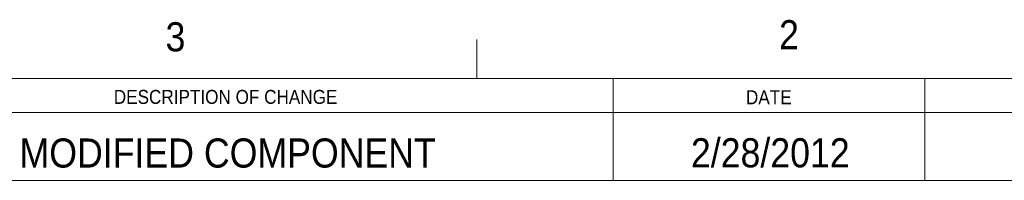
# Model space of a CAD drawing. Header units: inches. Extents: x 0.5 to 16.5, y 0.2 to 10.8.
# Tile 12 of 13: x 10.971 to 14.13, y 10.272 to 10.789. Entities that reach past the tile are written whole.
import ezdxf

# ---------------------------------------------------------------- set-up
doc = ezdxf.new("R2010")
doc.units = ezdxf.units.IN
doc.header["$MEASUREMENT"] = 0
doc.styles.add('SLDTEXTSTYLE1', font='GOTHIC.TTF', dxfattribs={"width": 0.913})

msp = doc.modelspace()

# ---------------------------------------------------------------- linework, layer by layer
at = {"color": 7, "linetype": 'Continuous', "lineweight": 0}
for p, q in [((12.4375, 10.6), (12.4375, 10.725)), ((0.625, 10.6), (16.375, 10.6)), ((12.875, 10.6), (12.875, 10.2719)), ((13.875, 10.6), (13.875, 10.2719)), ((9.375, 10.4906), (16.3718, 10.4906)), ((9.375, 10.2719), (16.3718, 10.2719))]:
    msp.add_line(p, q, dxfattribs=at)

# ---------------------------------------------------------------- texts
at = {"color": 7, "linetype": 'Continuous', "lineweight": 0, "style": 'SLDTEXTSTYLE1'}
for s, insert, char_height, attachment_point in [('3', (11.439, 10.7808), 0.0938, 1), ('2', (13.4072, 10.7875), 0.0938, 1), ('DESCRIPTION OF CHANGE', (11.6317, 10.563), 0.045, 2), ('DATE', (13.3742, 10.5618), 0.045, 2), ('MODIFIED COMPONENT', (11.6384, 10.4068), 0.09375, 2), ('2/28/2012', (13.3791, 10.4075), 0.09375, 2)]:
    msp.add_mtext(s, dxfattribs=dict(at, insert=insert, char_height=char_height, attachment_point=attachment_point))

doc.saveas('drawing.dxf')
